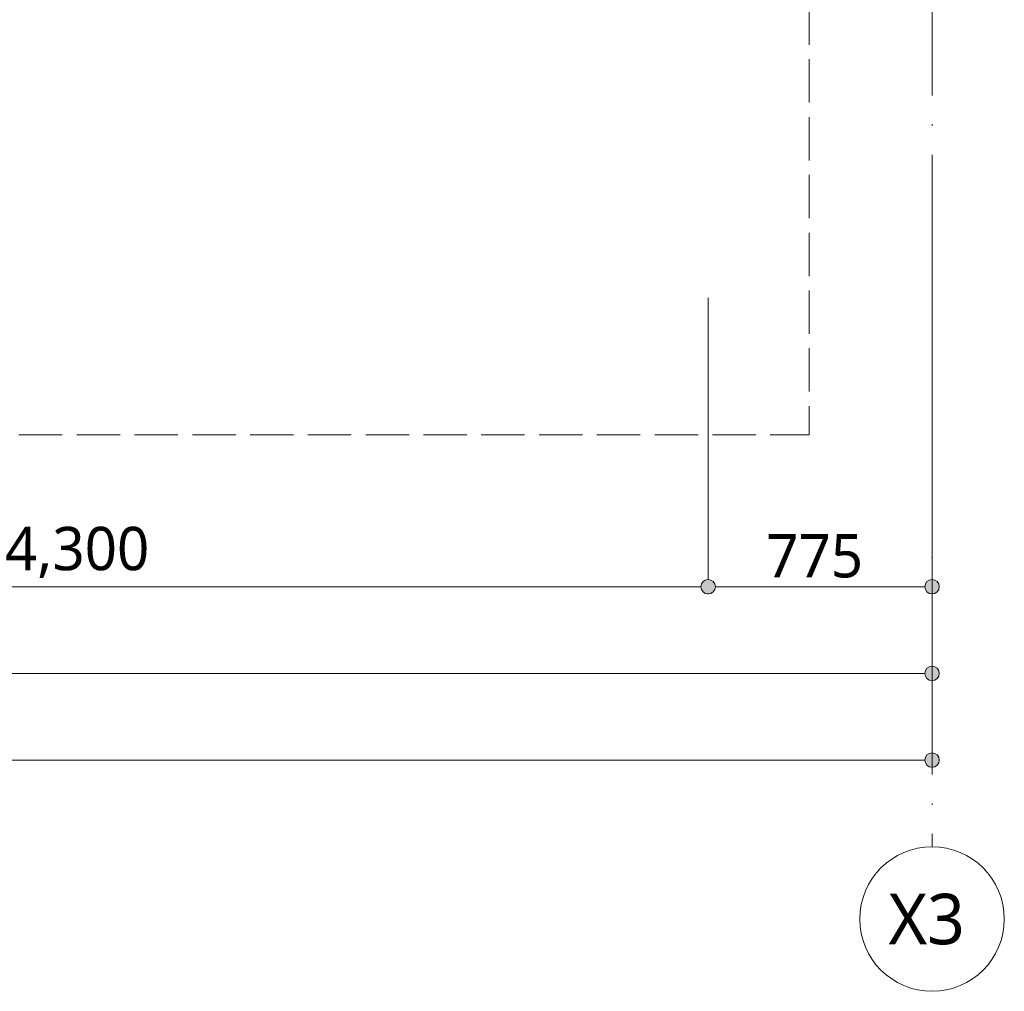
# Model space of a CAD drawing. Header units: millimetres. Extents: x 0 to 841, y 0 to 1188.
# Tile 48 of 98: x 266 to 334, y 857 to 924. Entities that reach past the tile are written whole.
import ezdxf
from ezdxf.xclip import XClip

# ---------------------------------------------------------------- set-up
doc = ezdxf.new("R2010")
doc.units = ezdxf.units.MM
doc.header["$MEASUREMENT"] = 0
doc.header["$XCLIPFRAME"] = 0
doc.linetypes.add('通り芯', pattern=[19, 15, -2, 0, -2])
doc.linetypes.add('陰線', pattern=[4, 3, -1])
doc.layers.add('寸法', color=7, linetype='Continuous')
for name, color, linetype, lineweight in [('寸法_ペン_番号__45', 7, 'Continuous', 13), ('寸法_ペン_番号__46', 7, 'Continuous', 13), ('通り芯_ペン_番号__138', 7, 'Continuous', 5), ('通り芯_ペン_番号__139', 8, 'Continuous', 5)]:
    doc.layers.add(name, color=color, linetype=linetype, lineweight=lineweight)
doc.layers.add('寸法_ペン_番号__85', color=251, linetype='Continuous', lineweight=5, true_color=0x6a6a6a)
doc.layers.add('床_ペン_番号__90', color=251, linetype='Continuous', lineweight=5, true_color=0x6a6a6a)
doc.styles.add('GENERATED_STYLE_1', font='meiryo.ttc')

# ---------------------------------------------------------------- blocks, each defined once
blk = doc.blocks.new('図面_5_5', base_point=(203.151, 1001.922))
at = {"layer": '寸法', "linetype": 'Continuous', "lineweight": 0, "true_color": 0x000000}
for points in [[(313.151, 884.959), (313.189, 884.767), (313.297, 884.605), (313.459, 884.497), (313.651, 884.459), (313.842, 884.497), (314.004, 884.605), (314.113, 884.767), (314.151, 884.959), (314.113, 885.15), (314.004, 885.312), (313.842, 885.421), (313.651, 885.459), (313.459, 885.421), (313.297, 885.312), (313.189, 885.15)], [(328.651, 884.959), (328.689, 884.767), (328.797, 884.605), (328.959, 884.497), (329.151, 884.459), (329.342, 884.497), (329.504, 884.605), (329.613, 884.767), (329.651, 884.959), (329.613, 885.15), (329.504, 885.312), (329.342, 885.421), (329.151, 885.459), (328.959, 885.421), (328.797, 885.312), (328.689, 885.15)], [(328.651, 878.959), (328.689, 878.767), (328.797, 878.605), (328.959, 878.497), (329.151, 878.459), (329.342, 878.497), (329.504, 878.605), (329.613, 878.767), (329.651, 878.959), (329.613, 879.15), (329.504, 879.312), (329.342, 879.421), (329.151, 879.459), (328.959, 879.421), (328.797, 879.312), (328.689, 879.15)], [(328.651, 872.959), (328.689, 872.767), (328.797, 872.605), (328.959, 872.497), (329.151, 872.459), (329.342, 872.497), (329.504, 872.605), (329.613, 872.767), (329.651, 872.959), (329.613, 873.15), (329.504, 873.312), (329.342, 873.421), (329.151, 873.459), (328.959, 873.421), (328.797, 873.312), (328.689, 873.15)]]:
    blk.add_hatch(color=18, dxfattribs=at).paths.add_polyline_path(points)
at = {"layer": '寸法_ペン_番号__45', "color": 7, "linetype": 'Continuous', "lineweight": 13}
for centre in [(313.651, 884.959), (329.151, 884.959), (329.151, 878.959), (329.151, 872.959)]:
    blk.add_circle(centre, 0.5, dxfattribs=at)
at = {"layer": '寸法_ペン_番号__85', "color": 251, "linetype": 'Continuous', "lineweight": 5, "true_color": 0x6a6a6a}
for p, q in [((313.651, 885.459), (313.651, 904.959)), ((329.151, 885.459), (329.151, 904.959)), ((329.151, 879.459), (329.151, 898.959)), ((329.151, 873.459), (329.151, 892.959)), ((228.151, 884.959), (313.151, 884.959)), ((314.151, 884.959), (328.651, 884.959)), ((187.651, 878.959), (328.651, 878.959)), ((93.651, 872.959), (328.651, 872.959))]:
    blk.add_line(p, q, dxfattribs=at)
for p in [(313.651, 884.459), (329.151, 884.459), (329.151, 878.459), (329.151, 872.459)]:
    blk.add_point(p, dxfattribs=at)
at = {"layer": '床_ペン_番号__90', "color": 251, "linetype": '陰線', "lineweight": 5, "true_color": 0x6a6a6a, "flags": 128}
for points in [[(320.651, 925.459), (320.651, 895.459)], [(101.951, 895.459), (320.651, 895.459)]]:
    blk.add_lwpolyline(points, dxfattribs=at)
at = {"layer": '通り芯_ペン_番号__138', "color": 7, "linetype": 'Continuous', "lineweight": 5}
blk.add_circle((329.151, 861.959), 5, dxfattribs=at)
at = {"layer": '通り芯_ペン_番号__139', "color": 8, "linetype": '通り芯', "lineweight": 5}
for p, q in [((329.151, 1124.959), (329.151, 886.959)), ((329.151, 886.959), (329.151, 866.959))]:
    blk.add_line(p, q, dxfattribs=at)
blk.add_point((329.151, 886.959), dxfattribs=at)
blk.add_point((329.151, 886.959), dxfattribs=at)
at = {"layer": '寸法_ペン_番号__46', "color": 7, "linetype": 'Continuous', "lineweight": 13, "char_height": 3, "attachment_point": 7, "style": 'GENERATED_STYLE_1'}
for s, insert, width in [('\\A1;{\\pql;\\fMeiryo|b0|i0|c128|p0;\\W1.000000;4,300}', (264.984, 885.559), 11.334), ('\\A1;{\\pql;\\fMeiryo|b0|i0|c128|p0;\\W1.000000;775}', (317.674, 885.559), 7.45314)]:
    blk.add_mtext(s, dxfattribs=dict(at, insert=insert, width=width))
at = {"layer": '通り芯_ペン_番号__138', "color": 7, "linetype": 'Continuous', "lineweight": 5, "insert": (326.14, 863.713), "char_height": 3.5, "attachment_point": 1, "style": 'GENERATED_STYLE_1'}
blk.add_mtext('\\A1;{\\pql;\\pt0;\\fMeiryo|b0|i0|c128|p0;\\W1.000000;X3}', dxfattribs=at)

msp = doc.modelspace()

# ---------------------------------------------------------------- block references
at = {"color": 7, "linetype": 'Continuous', "lineweight": 5}
ref = msp.add_blockref('図面_5_5', (203.151, 1001.922), dxfattribs=at)
XClip(ref).set_block_clipping_path([(28.9435049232, 854.4891387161), (377.3581049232, 1149.3547809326)])

doc.saveas('drawing.dxf')
